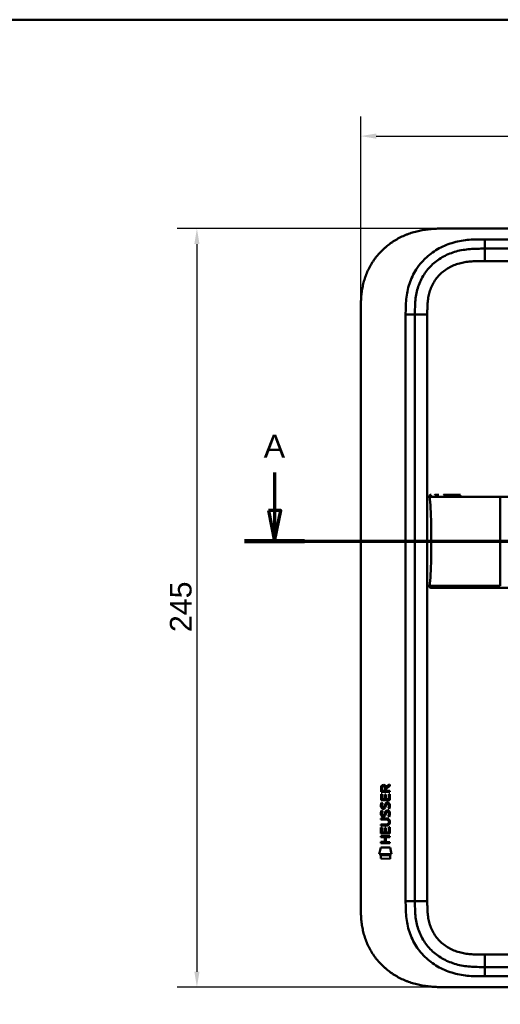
# Model space of a CAD drawing. Header units: millimetres. Extents: x 20 to 833, y 20 to 574.
# Tile 17 of 20: x 435 to 591, y 256 to 574. Entities that reach past the tile are written whole.
import ezdxf

# ---------------------------------------------------------------- set-up
doc = ezdxf.new("R2010")
doc.units = ezdxf.units.MM
doc.header["$LTSCALE"] = 2
for name, color, linetype, lineweight in [('Bemaßungen(DIN)', 7, 'Continuous', 25), ('Schnittansichtslinien(DIN)', 7, 'Continuous', 70), ('Sichtbare Kanten(DIN)', 7, 'Continuous', 50), ('Sichtbare tangentiale Kanten(DIN)', 7, 'Continuous', 50), ('Skizziergeometrie(DIN)', 7, 'Continuous', 50)]:
    doc.layers.add(name, color=color, linetype=linetype, lineweight=lineweight)
doc.styles.add('Aktuell-DINGroßer Text', font='arial.ttf')
doc.styles.add('STANDARD-DIN~0', font='arial.ttf')
doc.dimstyles.new('CAD-LAN', dxfattribs={"dimscale": 2, "dimtxt": 3.5, "dimasz": 2.5, "dimexe": 3.175, "dimexo": 0, "dimgap": 0.8, "dimtad": 1, "dimrnd": 1e-08, "dimtxsty": 'STANDARD-DIN~0', "dimcen": 0.09, "dimdle": 10, "dimclrd": 250, "dimclre": 250, "dimclrt": 250, "dimadec": 0, "dimazin": 2, "dimtfac": 1, "dimtmove": 0, "dimatfit": 3, "dimfxl": 1, "dimtolj": 1, "dimtzin": 0, "dimlwd": 25, "dimlwe": 25, "dimarcsym": 0})

# ---------------------------------------------------------------- blocks, each defined once
blk = doc.blocks.new('Ränder Standardrahmen')
at = {"layer": 'Skizziergeometrie(DIN)', "flags": 128}
blk.add_lwpolyline([(10, 10), (10, 287), (410, 287), (410, 10), (10, 10)], dxfattribs=at)
blk = doc.blocks.new('*D20')
at = {"layer": 'Bemaßungen(DIN)', "color": 250, "linetype": 'Continuous', "lineweight": 25, "true_color": 0x3f3f3f, "transparency": 16777216}
for p, q in [((572.67, 506.56), (486.32, 506.56)), ((492.67, 501.56), (492.67, 266.56)), ((572.67, 261.56), (486.32, 261.56))]:
    blk.add_line(p, q, dxfattribs=at)
at = {"layer": 'Bemaßungen(DIN)', "color": 250, "linetype": 'Continuous', "true_color": 0x3f3f3f, "transparency": 16777216}
for points in [[(491.84, 501.56), (493.51, 501.56), (492.67, 506.56)], [(491.84, 266.56), (493.51, 266.56), (492.67, 261.56)]]:
    blk.add_solid(points, dxfattribs=at)
at = {"layer": 'Defpoints', "color": 0, "linetype": 'Continuous', "transparency": 16777216}
for p in [(572.67, 506.56), (492.67, 261.56), (572.67, 261.56)]:
    blk.add_point(p, dxfattribs=at)
at = {"layer": 'Bemaßungen(DIN)', "color": 250, "linetype": 'Continuous', "lineweight": 25, "true_color": 0x3f3f3f, "transparency": 16777216, "insert": (483.93, 376.24), "char_height": 7, "attachment_point": 1, "rotation": 90, "style": 'STANDARD-DIN~0'}
blk.add_mtext('\\A1;245', dxfattribs=at)
blk = doc.blocks.new('*D21')
at = {"layer": 'Bemaßungen(DIN)', "color": 250, "linetype": 'Continuous', "lineweight": 25, "true_color": 0x3f3f3f, "transparency": 16777216}
for p, q in [((545.63, 479.78), (545.63, 542.75)), ((759.63, 479.78), (759.63, 542.75)), ((550.63, 536.4), (754.63, 536.4))]:
    blk.add_line(p, q, dxfattribs=at)
at = {"layer": 'Bemaßungen(DIN)', "color": 250, "linetype": 'Continuous', "true_color": 0x3f3f3f, "transparency": 16777216}
for points in [[(550.63, 537.24), (550.63, 535.57), (545.63, 536.4)], [(754.63, 537.24), (754.63, 535.57), (759.63, 536.4)]]:
    blk.add_solid(points, dxfattribs=at)
at = {"layer": 'Defpoints', "color": 0, "linetype": 'Continuous', "transparency": 16777216}
for p in [(759.63, 536.4), (545.63, 479.78), (759.63, 479.78)]:
    blk.add_point(p, dxfattribs=at)
at = {"layer": 'Bemaßungen(DIN)', "color": 250, "linetype": 'Continuous', "lineweight": 25, "true_color": 0x3f3f3f, "transparency": 16777216, "insert": (644.86, 545.03), "char_height": 7, "attachment_point": 1, "style": 'STANDARD-DIN~0'}
blk.add_mtext('\\A1;214', dxfattribs=at)
blk = doc.blocks.new('2DTransSchnitt0')
at = {"layer": 'Schnittansichtslinien(DIN)', "linetype": 'Continuous'}
for p, q in [((258.88, 213.88), (258.88, 207.77)), ((396.34, 213.88), (396.34, 207.77)), ((257.88, 207.77), (258.88, 202.77)), ((259.88, 207.77), (257.88, 207.77)), ((258.88, 207.77), (258.88, 202.77)), ((258.88, 202.77), (259.88, 207.77)), ((395.34, 207.77), (396.34, 202.77)), ((397.34, 207.77), (395.34, 207.77)), ((396.34, 207.77), (396.34, 202.77)), ((396.34, 202.77), (397.34, 207.77)), ((254.04, 202.77), (401.18, 202.77))]:
    blk.add_line(p, q, dxfattribs=at)
at = {"layer": 'Schnittansichtslinien(DIN)', "linetype": 'Continuous', "lineweight": 140}
for p, q in [((254.04, 202.77), (263.71, 202.77)), ((391.5, 202.77), (401.18, 202.77))]:
    blk.add_line(p, q, dxfattribs=at)
at = {"layer": 'Schnittansichtslinien(DIN)', "linetype": 'Continuous', "flags": 128}
for points in [[(257.88, 207.77), (258.88, 202.77), (259.88, 207.77), (257.88, 207.77)], [(395.34, 207.77), (396.34, 202.77), (397.34, 207.77), (395.34, 207.77)]]:
    blk.add_lwpolyline(points, dxfattribs=at)
at = {"layer": 'Schnittansichtslinien(DIN)'}
for points in [[(257.88, 207.77), (258.88, 202.77), (259.88, 207.77), (257.88, 207.77)], [(395.34, 207.77), (396.34, 202.77), (397.34, 207.77), (395.34, 207.77)]]:
    blk.add_solid(points, dxfattribs=at)
at = {"layer": 'Schnittansichtslinien(DIN)', "char_height": 3.73, "attachment_point": 7, "style": 'Aktuell-DINGroßer Text'}
for insert in [(257.12, 216.27), (394.59, 216.27)]:
    blk.add_mtext('A', dxfattribs=dict(at, insert=insert))

msp = doc.modelspace()

# ---------------------------------------------------------------- linework, layer by layer
at = {"layer": 'Sichtbare Kanten(DIN)'}
for p, q in [((731.596, 506.56), (572.673, 506.56)), ((730.596, 500.06), (585.673, 500.06)), ((545.635, 288.344), (545.635, 479.776)), ((563.135, 478.776), (563.135, 289.344)), ((552.169, 324.634), (552.171, 325.947)), ((555.027, 324.631), (552.169, 324.634)), ((552.519, 325.903), (552.519, 325.015)), ((552.519, 325.015), (553.536, 325.014)), ((553.536, 325.014), (553.537, 325.902)), ((553.834, 326.263), (555.029, 327.053)), ((553.887, 325.864), (553.886, 325.014)), ((553.886, 325.014), (555.028, 325.013)), ((555.029, 326.619), (553.887, 325.864)), ((555.028, 325.013), (555.027, 324.631)), ((555.029, 327.053), (555.029, 326.619)), ((552.167, 321.903), (552.168, 323.908)), ((555.025, 321.901), (552.167, 321.903)), ((552.168, 323.908), (552.517, 323.907)), ((552.517, 323.907), (552.515, 322.28)), ((552.515, 322.28), (553.41, 322.279)), ((553.41, 322.279), (553.411, 323.726)), ((553.411, 323.726), (553.759, 323.726)), ((553.759, 323.726), (553.758, 322.279)), ((553.758, 322.279), (554.677, 322.278)), ((554.677, 322.278), (554.678, 323.925)), ((554.678, 323.925), (555.027, 323.925)), ((555.027, 323.925), (555.025, 321.901)), ((552.336, 318.583), (552.675, 318.483)), ((552.338, 321.13), (552.677, 321.029)), ((552.535, 319.798), (552.542, 319.781)), ((553.219, 319.7), (553.229, 319.717)), ((554.265, 318.28), (554.253, 318.28)), ((554.267, 320.827), (554.255, 320.827)), ((552.162, 316.053), (553.808, 316.052)), ((552.162, 315.676), (552.162, 316.053)), ((553.831, 315.675), (552.162, 315.676)), ((552.533, 317.251), (552.54, 317.234)), ((553.217, 317.154), (553.227, 317.171)), ((554.711, 314.889), (554.711, 314.899)), ((552.158, 311.166), (552.16, 313.17)), ((552.16, 313.741), (552.16, 314.118)), ((552.16, 314.118), (553.83, 314.117)), ((553.806, 313.74), (552.16, 313.741)), ((552.16, 313.17), (552.508, 313.17)), ((552.508, 313.17), (552.507, 311.543)), ((553.401, 311.542), (553.402, 312.989)), ((553.402, 312.989), (553.751, 312.988)), ((553.751, 312.988), (553.75, 311.542)), ((554.668, 311.541), (554.67, 313.188)), ((554.67, 313.188), (555.018, 313.188)), ((555.018, 313.188), (555.016, 311.163)), ((552.156, 310.372), (555.015, 310.37)), ((552.156, 309.995), (552.156, 310.372)), ((553.399, 309.994), (552.156, 309.995)), ((555.016, 311.163), (552.158, 311.166)), ((552.507, 311.543), (553.401, 311.542)), ((553.398, 308.437), (553.399, 309.994)), ((553.75, 311.542), (554.668, 311.541)), ((553.755, 309.994), (553.754, 308.436)), ((555.014, 309.993), (553.755, 309.994)), ((555.015, 310.37), (555.014, 309.993)), ((551.623, 304.483), (552.082, 306.616)), ((552.082, 306.616), (555.088, 306.614)), ((552.154, 308.061), (552.154, 308.438)), ((552.154, 308.438), (553.398, 308.437)), ((555.013, 308.058), (552.154, 308.061)), ((553.754, 308.436), (555.013, 308.435)), ((555.013, 308.435), (555.013, 308.058)), ((555.088, 306.614), (555.538, 304.48)), ((555.538, 304.48), (551.623, 304.483)), ((552.082, 303.056), (552.083, 304.198)), ((555.079, 303.053), (552.082, 303.056)), ((552.083, 304.198), (555.079, 304.195)), ((555.079, 304.195), (555.079, 303.053)), ((585.673, 268.06), (730.596, 268.06)), ((572.673, 261.56), (731.596, 261.56))]:
    msp.add_line(p, q, dxfattribs=at)
for centre, major_axis, ratio, start_param, end_param in [((553.698, 325.13), (-0.976, 1.274), 0.5180415, 5.9043613, 6.8771057), ((552.305, 325.05), (1.242, 1.64), 0.5994938, 5.878165, 6.7089725), ((553.801, 322.909), (1.103, 3.296), 0.2312948, 2.8124619, 2.8734213), ((553.28, 320.592), (0.574, 1.004), 0.5438409, 2.7534304, 3.2137241), ((553.16, 319.725), (0.098, 0.139), 0.3641716, 4.4844927, 4.7925708), ((553.606, 316.595), (0.838, 1.64), 0.4594521, 5.9760112, 6.497704), ((553.607, 319.14), (0.839, 1.642), 0.4591024, 5.9761877, 6.4975755), ((553.884, 320.609), (1.192, 3.54), 0.2215161, 2.8263053, 2.8854462), ((553.286, 318.054), (0.583, 1.012), 0.541605, 2.7569093, 3.2147406), ((553.158, 317.178), (0.098, 0.139), 0.3641716, 4.4844927, 4.7925708), ((549.99, 318.422), (4.808, -4.323), 0.3742014, 5.888113, 6.6064523), ((549.986, 311.378), (4.814, 4.313), 0.3742661, 5.9599282, 6.6783921), ((531.278, 334.726), (23.266, -20.361), 0.1371339, 6.127502, 6.402435)]:
    msp.add_ellipse(centre, major_axis=major_axis, ratio=ratio, start_param=start_param, end_param=end_param, dxfattribs=at)
for points, knots in [([(572.673, 506.56), (572.088, 506.558), (570.909, 506.544), (569.42, 506.481), (567.922, 506.366), (566.719, 506.228), (565.215, 505.986), (564.014, 505.734), (562.525, 505.339), (561.345, 504.958), (559.894, 504.397), (558.757, 503.881), (557.372, 503.152), (556.297, 502.504), (555.005, 501.614), (554.015, 500.842), (552.841, 499.806), (551.956, 498.923), (550.924, 497.758), (550.16, 496.781), (549.288, 495.512), (548.659, 494.46), (547.961, 493.11), (547.473, 492.004), (546.953, 490.6), (546.607, 489.461), (546.258, 488.027), (546.044, 486.875), (545.849, 485.436), (545.745, 484.287), (545.668, 482.861), (545.635, 481.447), (545.634, 480.33), (545.635, 479.776)], [0.00000689, 0.00000689, 0.00000689, 0.00000689, 0.0407043, 0.08140172, 0.10175042, 0.14244784, 0.16279654, 0.20349396, 0.22384266, 0.26454008, 0.28488878, 0.3255862, 0.3459349, 0.38663232, 0.40698102, 0.44767844, 0.46802714, 0.50872456, 0.52907326, 0.56977068, 0.59011938, 0.6308168, 0.6511655, 0.69186291, 0.71221162, 0.75290903, 0.77325774, 0.81395515, 0.83430386, 0.87500127, 0.89534998, 0.93604739, 0.97674481, 0.97674481, 0.97674481, 0.97674481]), ([(585.673, 500.06), (584.867, 500.06), (583.271, 500.059), (580.934, 499.952), (578.669, 499.675), (575.751, 499.038), (572.317, 497.675), (568.733, 495.133), (565.903, 491.79), (564.344, 488.512), (563.596, 485.683), (563.267, 483.466), (563.136, 481.159), (563.135, 479.576), (563.135, 478.776)], [59.6158828, 59.6158828, 59.6158828, 59.6158828, 59.8593849, 60.1028861, 60.3463874, 60.5898887, 61.0768912, 61.5638938, 62.0508963, 62.5378989, 62.7814001, 63.0249014, 63.2684027, 63.5119054, 63.5119054, 63.5119054, 63.5119054]), ([(567.862, 419.937), (567.846, 420.04), (567.828, 420.145), (567.842, 420.274), (567.847, 420.3), (567.862, 420.346), (567.87, 420.366), (567.891, 420.402), (567.904, 420.419), (567.933, 420.45), (567.949, 420.463), (568.001, 420.498), (568.042, 420.514), (568.123, 420.535), (568.164, 420.54), (568.224, 420.545), (568.243, 420.546), (568.276, 420.547), (568.291, 420.547), (568.309, 420.548), (568.314, 420.548), (568.324, 420.548), (568.328, 420.548), (568.335, 420.548), (568.338, 420.548), (568.351, 420.548), (568.354, 420.548), (568.363, 420.548), (568.366, 420.548), (568.371, 420.548), (568.373, 420.548), (568.377, 420.548), (568.377, 420.548), (568.378, 420.548), (568.378, 420.548), (568.379, 420.548), (568.379, 420.548), (568.379, 420.548), (568.38, 420.548), (568.38, 420.548)], [0, 0, 0, 0, 0.0311277, 0.0311277, 0.03911556, 0.03911556, 0.04551701, 0.04551701, 0.05176502, 0.05176502, 0.05801202, 0.05801202, 0.07063282, 0.07063282, 0.08310355, 0.08310355, 0.08876398, 0.08876398, 0.09302208, 0.09302208, 0.0945824, 0.0945824, 0.09615429, 0.09615429, 0.09772199, 0.09772199, 0.10409523, 0.10409523, 0.11652864, 0.11652864, 0.13514677, 0.13514677, 0.13863752, 0.13863752, 0.14018957, 0.14018957, 0.14028666, 0.14028666, 0.14033604, 0.14033604, 0.14033604, 0.14033604]), ([(568.401, 405.548), (568.401, 409.385), (568.357, 413.199), (568.206, 416.148), (568.129, 417.649), (568.023, 418.931), (567.866, 419.937)], [0, 0, 0, 0, 0.30889062, 0.30889062, 0.30889062, 0.46621578, 0.46621578, 0.46621578, 0.46621578]), ([(568.27, 420.547), (568.296, 420.548), (568.323, 420.549), (568.369, 420.549), (568.39, 420.549), (568.416, 420.549), (568.422, 420.549), (568.429, 420.549), (568.429, 420.549), (568.429, 420.549), (568.429, 420.549), (568.43, 420.549)], [0.159826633, 0.159826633, 0.159826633, 0.159826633, 0.167747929, 0.167747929, 0.174016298, 0.174016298, 0.175896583, 0.175896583, 0.175984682, 0.175984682, 0.176039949, 0.176039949, 0.176039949, 0.176039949]), ([(568.364, 420.548), (568.368, 420.548), (568.372, 420.548), (568.389, 420.548), (568.403, 420.548), (568.417, 420.548), (568.417, 420.548), (568.418, 420.548), (568.418, 420.548), (568.418, 420.548), (568.418, 420.548), (568.418, 420.548)], [0.1063680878, 0.1063680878, 0.1063680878, 0.1063680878, 0.1076624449, 0.1076624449, 0.1118780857, 0.1118780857, 0.1119328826, 0.1119328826, 0.1119534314, 0.1119534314, 0.1119649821, 0.1119649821, 0.1119649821, 0.1119649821]), ([(568.372, 420.548), (568.377, 420.548), (568.384, 420.548), (568.393, 420.548), (568.396, 420.548), (568.401, 420.548), (568.404, 420.548), (568.408, 420.548), (568.409, 420.548), (568.41, 420.548), (568.411, 420.548), (568.411, 420.548), (568.411, 420.548), (568.411, 420.548), (568.411, 420.548), (568.412, 420.548)], [0.0954974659, 0.0954974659, 0.0954974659, 0.0954974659, 0.0980683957, 0.0980683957, 0.0989366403, 0.0989366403, 0.0997885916, 0.0997885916, 0.1001419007, 0.1001419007, 0.1002300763, 0.1002300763, 0.1002741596, 0.1002741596, 0.1002851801, 0.1002851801, 0.1002851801, 0.1002851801]), ([(569.552, 420.548), (569.552, 420.548), (569.552, 420.548), (569.552, 420.548), (569.552, 420.548), (569.552, 420.548), (569.552, 420.548), (569.553, 420.548), (569.553, 420.548), (569.555, 420.548), (569.556, 420.548), (569.558, 420.548), (569.56, 420.548), (569.58, 420.548), (569.598, 420.548), (569.641, 420.548), (569.667, 420.548), (569.761, 420.548), (569.833, 420.548), (570.01, 420.548), (570.117, 420.548), (570.268, 420.548), (570.306, 420.548), (570.443, 420.548), (570.546, 420.548), (570.692, 420.548), (570.733, 420.548), (570.79, 420.548), (570.806, 420.548), (570.822, 420.548), (570.822, 420.548), (570.822, 420.548), (570.822, 420.548), (570.823, 420.548)], [0, 0, 0, 0, 0.00002838, 0.00002838, 0.00008514, 0.00008514, 0.00019867, 0.00019867, 0.00065277, 0.00065277, 0.00156097, 0.00156097, 0.00328513, 0.00328513, 0.02167639, 0.02167639, 0.04619826, 0.04619826, 0.11159781, 0.11159781, 0.1988087, 0.1988087, 0.22787204, 0.22787204, 0.30054295, 0.30054295, 0.32778981, 0.32778981, 0.33800712, 0.33800712, 0.33824659, 0.33824659, 0.33826078, 0.33826078, 0.33826078, 0.33826078]), ([(572.366, 420.548), (572.366, 420.548), (572.366, 420.548), (572.366, 420.548), (572.366, 420.548), (572.367, 420.548), (572.367, 420.548), (572.368, 420.548), (572.369, 420.548), (572.385, 420.548), (572.401, 420.548), (572.438, 420.548), (572.46, 420.548), (572.538, 420.548), (572.596, 420.548), (572.81, 420.548), (572.97, 420.548), (573.19, 420.548), (573.245, 420.548), (574.433, 420.548), (575.785, 420.548), (577.427, 420.548), (577.607, 420.548), (577.823, 420.548), (577.857, 420.548), (577.895, 420.548), (577.898, 420.548), (577.901, 420.548), (577.902, 420.548), (577.902, 420.548), (577.902, 420.548), (577.902, 420.548), (577.903, 420.548), (577.903, 420.548), (577.903, 420.548), (577.903, 420.548)], [0, 0, 0, 0, 0.00004827, 0.00004827, 0.00009654, 0.00009654, 0.00019308, 0.00019308, 0.00057923, 0.00057923, 0.00839888, 0.00839888, 0.01882508, 0.01882508, 0.04662925, 0.04662925, 0.12079183, 0.12079183, 0.14550646, 0.14550646, 0.64641151, 0.64641151, 0.70741703, 0.70741703, 0.71885358, 0.71885358, 0.71992575, 0.71992575, 0.72002228, 0.72002228, 0.72007055, 0.72007055, 0.72009469, 0.72009469, 0.72010676, 0.72010676, 0.72010676, 0.72010676]), ([(568.401, 405.548), (568.401, 401.711), (568.357, 397.897), (568.206, 394.948), (568.129, 393.446), (568.023, 392.165), (567.866, 391.158)], [0, 0, 0, 0, 0.30888536, 0.30888536, 0.30888536, 0.4662495, 0.4662495, 0.4662495, 0.4662495]), ([(568.379, 390.547), (568.379, 390.547), (568.379, 390.547), (568.379, 390.547), (568.378, 390.547), (568.378, 390.547), (568.378, 390.547), (568.377, 390.547), (568.377, 390.547), (568.374, 390.547), (568.372, 390.547), (568.367, 390.547), (568.365, 390.547), (568.359, 390.547), (568.357, 390.547), (568.344, 390.547), (568.341, 390.547), (568.334, 390.547), (568.331, 390.547), (568.325, 390.547), (568.322, 390.547), (568.312, 390.548), (568.304, 390.548), (568.282, 390.548), (568.266, 390.548), (568.189, 390.552), (568.127, 390.558), (568.038, 390.584), (568.009, 390.595), (567.956, 390.626), (567.931, 390.646), (567.89, 390.693), (567.874, 390.72), (567.851, 390.778), (567.844, 390.808), (567.836, 390.869), (567.835, 390.9), (567.838, 391.007), (567.85, 391.082), (567.862, 391.158)], [0, 0, 0, 0, 0.00028677, 0.00028677, 0.00085963, 0.00085963, 0.00200522, 0.00200522, 0.00429634, 0.00429634, 0.02262582, 0.02262582, 0.03179275, 0.03179275, 0.04109082, 0.04109082, 0.04341208, 0.04341208, 0.04456569, 0.04456569, 0.0457191, 0.0457191, 0.04803012, 0.04803012, 0.05262125, 0.05262125, 0.07113734, 0.07113734, 0.08037876, 0.08037876, 0.08967939, 0.08967939, 0.09896721, 0.09896721, 0.10819296, 0.10819296, 0.11738064, 0.11738064, 0.14030942, 0.14030942, 0.14030942, 0.14030942]), ([(568.418, 390.547), (568.418, 390.547), (568.418, 390.547), (568.415, 390.547), (568.413, 390.547), (568.407, 390.547), (568.403, 390.547), (568.393, 390.547), (568.387, 390.547), (568.375, 390.547), (568.37, 390.547), (568.364, 390.547)], [0, 0, 0, 0, 0.0000178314, 0.0000178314, 0.0007794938, 0.0007794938, 0.0018252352, 0.0018252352, 0.0037615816, 0.0037615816, 0.0056120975, 0.0056120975, 0.0056120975, 0.0056120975]), ([(568.43, 390.547), (568.43, 390.547), (568.43, 390.547), (568.43, 390.547), (568.429, 390.548), (568.43, 390.548), (568.43, 390.547), (568.43, 390.545), (568.429, 390.547), (568.428, 390.548), (568.427, 390.549), (568.427, 390.547), (568.427, 390.547), (568.426, 390.547), (568.425, 390.548), (568.424, 390.548), (568.424, 390.548), (568.423, 390.547), (568.423, 390.547), (568.423, 390.547), (568.422, 390.547), (568.422, 390.547), (568.421, 390.547), (568.42, 390.547), (568.419, 390.547), (568.418, 390.547), (568.417, 390.547), (568.416, 390.547), (568.414, 390.547), (568.413, 390.547), (568.412, 390.547), (568.411, 390.547), (568.41, 390.547), (568.409, 390.547), (568.407, 390.547), (568.406, 390.547), (568.405, 390.547), (568.404, 390.547), (568.403, 390.547), (568.401, 390.547), (568.4, 390.547), (568.399, 390.547), (568.398, 390.547), (568.397, 390.547), (568.395, 390.547), (568.394, 390.547), (568.393, 390.547), (568.392, 390.547), (568.39, 390.547), (568.389, 390.547), (568.388, 390.547), (568.386, 390.547), (568.385, 390.547), (568.384, 390.547), (568.382, 390.547), (568.367, 390.547), (568.367, 390.547), (569.217, 390.547), (569.81, 390.547), (570.857, 390.547), (572.367, 390.547), (573.384, 390.547), (574.598, 390.547), (575.961, 390.547)], [0, 0, 0, 0, 0.0025183, 0.0025183, 0.0025183, 0.0949441, 0.0949441, 0.0949441, 0.1873699, 0.1873699, 0.1873699, 0.2797957, 0.2797957, 0.2797957, 0.3722215, 0.3722215, 0.3722215, 0.4184344, 0.4184344, 0.4184344, 0.4646473, 0.4646473, 0.4646473, 0.5570732, 0.5570732, 0.5570732, 0.649499, 0.649499, 0.649499, 0.7419248, 0.7419248, 0.7419248, 0.8343506, 0.8343506, 0.8343506, 0.9267764, 0.9267764, 0.9267764, 1.0192022, 1.0192022, 1.0192022, 1.111628, 1.111628, 1.111628, 1.2040539, 1.2040539, 1.2040539, 1.2964797, 1.2964797, 1.2964797, 1.3889055, 1.3889055, 1.3889055, 1.4813313, 1.4813313, 1.4813313, 2.5715522, 2.5715522, 2.5715522, 3.3314242, 3.3314242, 3.3314242, 3.8432408, 3.8432408, 3.8432408, 3.8432408]), ([(568.411, 390.547), (568.411, 390.547), (568.411, 390.547), (568.411, 390.547), (568.411, 390.547), (568.41, 390.547), (568.41, 390.547), (568.409, 390.547), (568.409, 390.547), (568.404, 390.547), (568.4, 390.547), (568.388, 390.547), (568.382, 390.547), (568.374, 390.547), (568.373, 390.547), (568.372, 390.547)], [0, 0, 0, 0, 0.0000222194, 0.0000222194, 0.0000666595, 0.0000666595, 0.0001555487, 0.0001555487, 0.000333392, 0.000333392, 0.0016342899, 0.0016342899, 0.0041648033, 0.0041648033, 0.0047801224, 0.0047801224, 0.0047801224, 0.0047801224]), ([(568.404, 390.547), (568.404, 390.547), (568.404, 390.547), (568.404, 390.547), (568.404, 390.547), (568.403, 390.547), (568.403, 390.547), (568.401, 390.547), (568.4, 390.547), (568.398, 390.547), (568.396, 390.547), (568.393, 390.547), (568.392, 390.547), (568.388, 390.547), (568.385, 390.547), (568.382, 390.547), (568.381, 390.547), (568.379, 390.547)], [0, 0, 0, 0, 0.0000111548, 0.0000111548, 0.0000825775, 0.0000825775, 0.0002255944, 0.0002255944, 0.0005124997, 0.0005124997, 0.0010879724, 0.0010879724, 0.0016605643, 0.0016605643, 0.0027915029, 0.0027915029, 0.0035733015, 0.0035733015, 0.0035733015, 0.0035733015]), ([(577.903, 390.547), (577.903, 390.547), (577.903, 390.547), (577.898, 390.547), (577.894, 390.547), (577.882, 390.547), (577.873, 390.547), (577.844, 390.547), (577.822, 390.547), (577.745, 390.547), (577.689, 390.547), (577.334, 390.547), (577.039, 390.547), (576.558, 390.547), (576.368, 390.547), (576.118, 390.547), (576.056, 390.547), (575.984, 390.547), (575.975, 390.547), (575.961, 390.547), (575.957, 390.547), (575.953, 390.547), (575.953, 390.547), (575.953, 390.547)], [0, 0, 0, 0, 0.00002188, 0.00002188, 0.00142248, 0.00142248, 0.00422366, 0.00422366, 0.01131417, 0.01131417, 0.03022248, 0.03022248, 0.13111596, 0.13111596, 0.19836004, 0.19836004, 0.22077012, 0.22077012, 0.22427161, 0.22427161, 0.2256722, 0.2256722, 0.22569408, 0.22569408, 0.22569408, 0.22569408]), ([(577.906, 390.547), (578.336, 390.547), (578.776, 390.547), (579.226, 390.547), (581.757, 390.547), (584.498, 390.547), (587.239, 390.547), (589.488, 390.547), (591.759, 390.547), (594.029, 390.547), (604.133, 390.547), (614.282, 390.547), (624.405, 390.547), (641.314, 390.547), (658.239, 390.547), (675.152, 390.547), (683.608, 390.547), (692.068, 390.547), (700.526, 390.547), (704.755, 390.547), (708.982, 390.547), (713.211, 390.547), (715.876, 390.547), (718.552, 390.547), (721.198, 390.547), (722.753, 390.547), (724.287, 390.547), (725.833, 390.547), (726.196, 390.547), (726.553, 390.547), (726.925, 390.547)], [4.0756594, 4.0756594, 4.0756594, 4.0756594, 4.2235005, 4.2235005, 4.2235005, 5.0551855, 5.0551855, 5.0551855, 5.7376751, 5.7376751, 5.7376751, 8.7756456, 8.7756456, 8.7756456, 13.8502555, 13.8502555, 13.8502555, 16.3875605, 16.3875605, 16.3875605, 17.6562129, 17.6562129, 17.6562129, 18.4553381, 18.4553381, 18.4553381, 18.9248654, 18.9248654, 18.9248654, 19.0347624, 19.0347624, 19.0347624, 19.0347624]), ([(554.711, 314.899), (554.711, 314.946), (554.709, 314.993), (554.693, 315.128), (554.67, 315.216), (554.596, 315.366), (554.549, 315.428), (554.429, 315.534), (554.359, 315.574), (554.141, 315.657), (553.982, 315.674), (553.831, 315.675)], [0, 0, 0, 0, 0.01400423, 0.01400423, 0.0408947, 0.0408947, 0.06439039, 0.06439039, 0.08887549, 0.08887549, 0.13413559, 0.13413559, 0.13413559, 0.13413559]), ([(545.635, 288.344), (545.634, 287.79), (545.635, 286.674), (545.668, 285.259), (545.745, 283.833), (545.849, 282.685), (546.044, 281.245), (546.258, 280.093), (546.607, 278.659), (546.953, 277.521), (547.473, 276.116), (547.961, 275.01), (548.659, 273.66), (549.288, 272.609), (550.16, 271.339), (550.924, 270.362), (551.956, 269.198), (552.841, 268.315), (554.015, 267.278), (555.005, 266.506), (556.297, 265.616), (557.372, 264.968), (558.757, 264.239), (559.894, 263.723), (561.345, 263.163), (562.525, 262.781), (564.014, 262.387), (565.215, 262.134), (566.719, 261.893), (567.922, 261.754), (569.42, 261.639), (570.909, 261.576), (572.088, 261.562), (572.673, 261.56)], [0.02325842, 0.02325842, 0.02325842, 0.02325842, 0.06395557, 0.10465272, 0.12500129, 0.16569844, 0.18604701, 0.22674416, 0.24709273, 0.28778988, 0.30813845, 0.3488356, 0.36918417, 0.40988132, 0.43022989, 0.47092704, 0.49127561, 0.53197276, 0.55232133, 0.59301848, 0.61336705, 0.6540642, 0.67441277, 0.71510992, 0.73545849, 0.77615564, 0.79650421, 0.83720136, 0.85754993, 0.89824708, 0.91859565, 0.9592928, 0.99998994, 0.99998994, 0.99998994, 0.99998994]), ([(563.135, 289.344), (563.135, 288.544), (563.136, 286.96), (563.267, 284.654), (563.596, 282.437), (564.344, 279.609), (565.903, 276.33), (568.733, 272.987), (572.317, 270.445), (575.751, 269.082), (578.669, 268.445), (580.934, 268.168), (583.271, 268.061), (584.867, 268.06), (585.673, 268.06)], [0, 0, 0, 0, 0.2435013, 0.4870027, 0.730504, 0.9740054, 1.4610081, 1.9480107, 2.4350134, 2.9220161, 3.1655175, 3.4090188, 3.6525201, 3.8960223, 3.8960223, 3.8960223, 3.8960223])]:
    msp.add_open_spline(points, degree=3, knots=knots, dxfattribs=at)
for points, weights, knots in [([(567.866, 419.937), (567.866, 419.937), (567.866, 419.937), (567.866, 419.937), (567.863, 419.937), (567.862, 419.937), (567.862, 419.937)], [1, 1, 1, 1, 1.08010131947, 1.12345282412, 1.13005451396], [0, 0, 0, 0, 0.00567163, 0.00567163, 0.00567163, 0.11634156, 0.11634156, 0.11634156, 0.11634156]), ([(567.866, 391.158), (567.866, 391.158), (567.866, 391.158), (567.866, 391.158), (567.863, 391.158), (567.862, 391.158), (567.862, 391.158)], [1, 1, 1, 1, 1.08010035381, 1.12345159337, 1.13005371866], [0, 0, 0, 0, 0.00567203, 0.00567203, 0.00567203, 0.11634103, 0.11634103, 0.11634103, 0.11634103])]:
    msp.add_rational_spline(points, weights, degree=3, knots=knots, dxfattribs=at)
for points in [[(568.426, 390.547), (568.405, 390.547), (568.383, 390.547), (568.36, 390.547)], [(568.43, 390.547), (568.429, 390.547), (568.428, 390.547), (568.427, 390.547)], [(568.43, 390.547), (568.43, 390.547), (568.43, 390.547), (568.43, 390.547)], [(552.171, 325.947), (552.185, 326.389), (552.417, 326.851), (553.03, 326.85)], [(553.537, 325.902), (553.537, 326.175), (553.45, 326.501), (553.035, 326.501)], [(553.737, 320.982), (553.83, 321.092), (553.961, 321.165), (554.14, 321.189)], [(554.14, 321.189), (554.428, 321.227), (554.71, 321.127), (554.904, 320.81)], [(552.215, 319.651), (552.124, 319.892), (552.095, 320.125), (552.137, 320.453)], [(552.135, 317.907), (552.153, 318.046), (552.194, 318.253), (552.265, 318.426)], [(552.137, 320.453), (552.155, 320.593), (552.196, 320.799), (552.267, 320.973)], [(552.774, 319.19), (552.551, 319.223), (552.321, 319.369), (552.215, 319.651)], [(552.265, 318.426), (552.285, 318.476), (552.336, 318.583), (552.336, 318.583)], [(552.267, 320.973), (552.287, 321.022), (552.338, 321.13), (552.338, 321.13)], [(552.52, 318.018), (552.456, 317.766), (552.45, 317.541), (552.508, 317.325)], [(552.522, 320.565), (552.458, 320.312), (552.452, 320.088), (552.51, 319.872)], [(552.675, 318.483), (552.675, 318.483), (552.555, 318.156), (552.52, 318.018)], [(552.677, 321.029), (552.677, 321.029), (552.557, 320.703), (552.522, 320.565)], [(552.747, 319.568), (552.894, 319.508), (553.082, 319.544), (553.187, 319.658)], [(552.929, 319.178), (552.828, 319.179), (552.807, 319.186), (552.774, 319.19)], [(553.557, 319.542), (553.441, 319.332), (553.246, 319.174), (552.929, 319.178)], [(553.229, 319.717), (553.298, 319.827), (553.355, 319.99), (553.41, 320.235)], [(553.408, 317.689), (553.492, 318.057), (553.594, 318.268), (553.735, 318.435)], [(553.41, 320.235), (553.494, 320.603), (553.596, 320.815), (553.737, 320.982)], [(553.749, 320.085), (553.695, 319.845), (553.632, 319.68), (553.557, 319.542)], [(553.735, 318.435), (553.828, 318.546), (553.959, 318.618), (554.138, 318.642)], [(553.798, 320.284), (553.79, 320.254), (553.75, 320.087), (553.749, 320.085)], [(553.982, 318.162), (553.911, 318.073), (553.851, 317.935), (553.796, 317.737)], [(553.984, 320.709), (553.913, 320.62), (553.853, 320.482), (553.798, 320.284)], [(554.253, 318.28), (554.131, 318.28), (554.056, 318.247), (553.982, 318.162)], [(554.255, 320.827), (554.133, 320.827), (554.058, 320.794), (553.984, 320.709)], [(554.138, 318.642), (554.426, 318.68), (554.708, 318.58), (554.902, 318.264)], [(554.459, 319.244), (554.459, 319.244), (554.614, 319.498), (554.673, 319.782)], [(554.828, 319.157), (554.807, 319.162), (554.459, 319.244), (554.459, 319.244)], [(554.671, 317.236), (554.74, 317.569), (554.739, 317.845), (554.633, 318.042)], [(554.673, 319.782), (554.742, 320.116), (554.741, 320.392), (554.635, 320.589)], [(555.052, 319.875), (555.022, 319.544), (554.864, 319.215), (554.828, 319.157)], [(554.902, 318.264), (555.012, 318.083), (555.066, 317.864), (555.066, 317.594)], [(554.904, 320.81), (555.014, 320.63), (555.068, 320.411), (555.068, 320.141)], [(555.068, 320.141), (555.068, 320.056), (555.061, 319.97), (555.052, 319.875)], [(552.213, 317.105), (552.122, 317.345), (552.093, 317.579), (552.135, 317.907)], [(552.772, 316.644), (552.549, 316.677), (552.319, 316.822), (552.213, 317.105)], [(552.745, 317.021), (552.892, 316.961), (553.08, 316.997), (553.185, 317.112)], [(552.927, 316.631), (552.826, 316.632), (552.805, 316.639), (552.772, 316.644)], [(553.555, 316.996), (553.439, 316.786), (553.244, 316.627), (552.927, 316.631)], [(553.227, 317.171), (553.296, 317.28), (553.353, 317.444), (553.408, 317.689)], [(553.747, 317.538), (553.693, 317.299), (553.63, 317.134), (553.555, 316.996)], [(553.796, 317.737), (553.788, 317.707), (553.748, 317.541), (553.747, 317.538)], [(554.457, 316.697), (554.457, 316.697), (554.612, 316.951), (554.671, 317.236)], [(554.826, 316.61), (554.805, 316.615), (554.457, 316.697), (554.457, 316.697)], [(555.05, 317.329), (555.02, 316.998), (554.862, 316.668), (554.826, 316.61)], [(555.066, 317.594), (555.066, 317.509), (555.059, 317.424), (555.05, 317.329)]]:
    msp.add_open_spline(points, degree=3, dxfattribs=at)
at = {"layer": 'Sichtbare tangentiale Kanten(DIN)'}
for p, q in [((585.673, 503.06), (730.596, 503.06)), ((585.673, 500.06), (585.673, 503.06)), ((585.673, 496.06), (585.673, 500.06)), ((730.597, 496.06), (585.673, 496.06)), ((560.135, 289.344), (560.135, 478.776)), ((563.135, 478.776), (560.135, 478.776)), ((567.135, 478.776), (563.135, 478.776)), ((567.135, 478.776), (567.135, 289.345)), ((718.203, 405.548), (590.729, 405.548)), ((560.135, 289.344), (563.135, 289.344)), ((567.135, 289.345), (563.135, 289.345)), ((585.673, 272.06), (730.597, 272.06)), ((585.673, 272.06), (585.673, 268.06)), ((585.673, 268.06), (585.673, 265.06)), ((730.596, 265.06), (585.673, 265.06))]:
    msp.add_line(p, q, dxfattribs=at)
for points, knots in [([(565.447, 495.81), (565.885, 496.299), (567.546, 497.979), (570.879, 500.342), (574.858, 501.916), (578.175, 502.638), (580.697, 502.945), (583.22, 503.059), (584.867, 503.06), (585.673, 503.06)], [61.3761038, 61.3761038, 61.3761038, 61.3761038, 61.5638941, 62.0508967, 62.5378992, 62.7814005, 63.0249017, 63.268403, 63.5119057, 63.5119057, 63.5119057, 63.5119057]), ([(585.673, 496.06), (585.509, 496.06), (585.346, 496.06), (585.182, 496.06), (584.739, 496.06), (584.297, 496.058), (583.854, 496.051), (583.702, 496.049), (583.55, 496.046), (583.397, 496.043), (583.321, 496.041), (583.245, 496.039), (583.169, 496.037), (583.093, 496.035), (583.017, 496.033), (582.937, 496.03), (582.627, 496.02), (582.333, 496.007), (582.027, 495.99), (582.02, 495.989), (582.012, 495.989), (582.005, 495.988), (581.388, 495.952), (580.8, 495.901), (580.207, 495.825), (580.197, 495.824), (580.188, 495.822), (580.179, 495.821), (579.579, 495.744), (578.987, 495.643), (578.397, 495.512), (578.392, 495.51), (578.386, 495.509), (578.381, 495.508), (577.782, 495.374), (577.185, 495.208), (576.606, 495.01), (576.602, 495.008), (576.599, 495.007), (576.596, 495.006), (576.009, 494.805), (575.428, 494.566), (574.869, 494.294), (574.31, 494.021), (573.765, 493.711), (573.245, 493.366), (572.726, 493.022), (572.227, 492.641), (571.76, 492.229), (571.29, 491.815), (570.845, 491.363), (570.439, 490.887), (570.035, 490.412), (569.662, 489.904), (569.331, 489.376), (569.001, 488.851), (568.708, 488.297), (568.459, 487.733), (568.212, 487.173), (568.002, 486.59), (567.833, 486.002), (567.832, 485.998), (567.83, 485.994), (567.829, 485.989), (567.663, 485.411), (567.534, 484.824), (567.436, 484.231), (567.435, 484.222), (567.433, 484.213), (567.432, 484.204), (567.335, 483.615), (567.269, 483.026), (567.224, 482.409), (567.223, 482.401), (567.223, 482.394), (567.222, 482.386), (567.2, 482.082), (567.184, 481.788), (567.172, 481.486), (567.159, 481.176), (567.151, 480.867), (567.145, 480.56), (567.134, 479.963), (567.135, 479.369), (567.135, 478.776)], [0, 0, 0, 0, 0.0490861, 0.0490861, 0.0490861, 0.1818558, 0.1818558, 0.1818558, 0.2275663, 0.2275663, 0.2275663, 0.2504221, 0.2504221, 0.2504221, 0.2732779, 0.2732779, 0.2732779, 0.3625385, 0.3625385, 0.3625385, 0.364701, 0.364701, 0.364701, 0.5447622, 0.5447622, 0.5447622, 0.5475767, 0.5475767, 0.5475767, 0.7297298, 0.7297298, 0.7297298, 0.7313799, 0.7313799, 0.7313799, 0.9165087, 0.9165087, 0.9165087, 0.9175934, 0.9175934, 0.9175934, 1.1050048, 1.1050048, 1.1050048, 1.2924795, 1.2924795, 1.2924795, 1.479975, 1.479975, 1.479975, 1.6686942, 1.6686942, 1.6686942, 1.8566744, 1.8566744, 1.8566744, 2.0435423, 2.0435423, 2.0435423, 2.2286346, 2.2286346, 2.2286346, 2.2299611, 2.2299611, 2.2299611, 2.4117644, 2.4117644, 2.4117644, 2.4144823, 2.4144823, 2.4144823, 2.594841, 2.594841, 2.594841, 2.5970368, 2.5970368, 2.5970368, 2.6862842, 2.6862842, 2.6862842, 2.7781364, 2.7781364, 2.7781364, 2.9561211, 2.9561211, 2.9561211, 2.9561211]), ([(560.135, 478.776), (560.135, 479.576), (560.136, 481.222), (560.276, 483.756), (560.65, 486.28), (561.517, 489.569), (563.071, 492.841), (564.748, 495.031), (565.447, 495.81)], [59.6158822, 59.6158822, 59.6158822, 59.6158822, 59.8593852, 60.1028865, 60.3463878, 60.589889, 61.0768916, 61.3761038, 61.3761038, 61.3761038, 61.3761038]), ([(590.729, 419.937), (592.057, 419.937), (593.385, 419.937), (594.713, 419.937), (595.265, 419.937), (595.817, 419.937), (596.37, 419.937), (597.144, 419.937), (597.918, 419.937), (598.693, 419.937), (599.105, 419.937), (599.517, 419.937), (599.929, 419.937), (600.845, 419.937), (601.762, 419.937), (602.678, 419.937), (609.317, 419.937), (615.957, 419.937), (622.597, 419.937)], [0, 0, 0, 0, 0.3984119, 0.3984119, 0.3984119, 0.558361, 0.558361, 0.558361, 0.7963648, 0.7963648, 0.7963648, 0.9137852, 0.9137852, 0.9137852, 1.1948602, 1.1948602, 1.1948602, 3.18679, 3.18679, 3.18679, 3.18679]), ([(590.729, 405.548), (589.659, 405.548), (588.589, 405.548), (587.447, 405.548), (586.305, 405.548), (585.302, 405.548), (584.439, 405.548), (582.712, 405.548), (581.307, 405.548), (579.984, 405.548), (574.693, 405.548), (571.07, 405.548), (569.456, 405.548), (569.053, 405.548), (568.77, 405.548), (568.595, 405.548), (568.508, 405.548), (568.446, 405.548), (568.418, 405.548), (568.39, 405.548), (568.396, 405.548), (568.401, 405.548)], [0, 0, 0, 0, 0.2406476, 0.2406476, 0.2406476, 0.4812952, 0.4812952, 0.4812952, 0.9625904, 0.9625904, 0.9625904, 2.8877711, 2.8877711, 2.8877711, 3.3690663, 3.3690663, 3.3690663, 3.6097139, 3.6097139, 3.6097139, 3.8503615, 3.8503615, 3.8503615, 3.8503615]), ([(585.673, 265.06), (584.867, 265.06), (583.22, 265.061), (580.697, 265.175), (578.175, 265.482), (574.858, 266.204), (570.879, 267.778), (566.688, 270.75), (563.355, 274.682), (561.517, 278.551), (560.65, 281.841), (560.276, 284.364), (560.136, 286.897), (560.135, 288.544), (560.135, 289.344)], [0, 0, 0, 0, 0.2435028, 0.4870041, 0.7305055, 0.9740068, 1.4610095, 1.9480122, 2.4350149, 2.9220176, 3.1655189, 3.4090202, 3.6525216, 3.8960229, 3.8960229, 3.8960229, 3.8960229]), ([(567.135, 289.345), (567.135, 289.109), (567.135, 288.874), (567.135, 288.638), (567.135, 288.495), (567.136, 288.351), (567.137, 288.207), (567.138, 288.135), (567.138, 288.064), (567.139, 287.992), (567.141, 287.848), (567.143, 287.704), (567.145, 287.56), (567.146, 287.484), (567.148, 287.408), (567.15, 287.332), (567.151, 287.256), (567.153, 287.18), (567.156, 287.103), (567.16, 286.951), (567.165, 286.799), (567.171, 286.641), (567.184, 286.333), (567.2, 286.038), (567.222, 285.734), (567.223, 285.726), (567.223, 285.719), (567.224, 285.711), (567.269, 285.095), (567.335, 284.505), (567.432, 283.916), (567.433, 283.907), (567.435, 283.899), (567.436, 283.89), (567.534, 283.296), (567.663, 282.709), (567.829, 282.131), (567.83, 282.127), (567.832, 282.122), (567.833, 282.118), (568.002, 281.53), (568.212, 280.947), (568.459, 280.388), (568.708, 279.823), (569.001, 279.269), (569.331, 278.744), (569.662, 278.217), (570.035, 277.708), (570.439, 277.234), (570.844, 276.758), (571.288, 276.307), (571.758, 275.893), (572.226, 275.481), (572.725, 275.099), (573.245, 274.754), (573.765, 274.41), (574.31, 274.099), (574.869, 273.827), (575.428, 273.554), (576.009, 273.315), (576.595, 273.114), (576.599, 273.113), (576.602, 273.112), (576.605, 273.111), (577.185, 272.912), (577.781, 272.746), (578.381, 272.612), (578.386, 272.611), (578.391, 272.61), (578.397, 272.609), (578.986, 272.477), (579.578, 272.376), (580.179, 272.299), (580.188, 272.298), (580.197, 272.297), (580.206, 272.295), (580.799, 272.22), (581.387, 272.168), (582.005, 272.132), (582.012, 272.131), (582.02, 272.131), (582.027, 272.13), (582.332, 272.113), (582.627, 272.1), (582.928, 272.09), (583.238, 272.08), (583.546, 272.073), (583.854, 272.069), (584.463, 272.06), (585.068, 272.06), (585.673, 272.06)], [0, 0, 0, 0, 0.0706021, 0.0706021, 0.0706021, 0.1137345, 0.1137345, 0.1137345, 0.1353008, 0.1353008, 0.1353008, 0.1784332, 0.1784332, 0.1784332, 0.2012935, 0.2012935, 0.2012935, 0.2241537, 0.2241537, 0.2241537, 0.2698741, 0.2698741, 0.2698741, 0.3591194, 0.3591194, 0.3591194, 0.3613149, 0.3613149, 0.3613149, 0.5416681, 0.5416681, 0.5416681, 0.544386, 0.544386, 0.544386, 0.7261845, 0.7261845, 0.7261845, 0.7275109, 0.7275109, 0.7275109, 0.9125996, 0.9125996, 0.9125996, 1.0994646, 1.0994646, 1.0994646, 1.2874424, 1.2874424, 1.2874424, 1.4758528, 1.4758528, 1.4758528, 1.6636517, 1.6636517, 1.6636517, 1.8511233, 1.8511233, 1.8511233, 2.0385317, 2.0385317, 2.0385317, 2.0396163, 2.0396163, 2.0396163, 2.2247423, 2.2247423, 2.2247423, 2.2263922, 2.2263922, 2.2263922, 2.408543, 2.408543, 2.408543, 2.4113526, 2.4113526, 2.4113526, 2.5914161, 2.5914161, 2.5914161, 2.5935787, 2.5935787, 2.5935787, 2.6828378, 2.6828378, 2.6828378, 2.7746209, 2.7746209, 2.7746209, 2.9561272, 2.9561272, 2.9561272, 2.9561272])]:
    msp.add_open_spline(points, degree=3, knots=knots, dxfattribs=at)
for points, weights, knots in [([(567.862, 419.937), (567.862, 419.937), (567.864, 419.937), (567.867, 419.937), (567.875, 419.937), (567.897, 419.937), (567.932, 419.937), (567.984, 419.937), (568.068, 419.937), (568.189, 419.937), (568.269, 419.937), (568.366, 419.938), (568.48, 419.938), (568.821, 419.938), (569.319, 419.939), (569.978, 419.939), (570.333, 419.939), (570.734, 419.94), (571.182, 419.94), (571.635, 419.94), (572.135, 419.94), (572.68, 419.94), (572.753, 419.94), (572.828, 419.94), (572.903, 419.94), (573.384, 419.94), (573.896, 419.94), (574.44, 419.94), (575.067, 419.94), (575.733, 419.94), (576.438, 419.939), (577.136, 419.939), (577.87, 419.939), (578.64, 419.939), (579.385, 419.938), (580.165, 419.938), (580.982, 419.938), (581.263, 419.938), (581.548, 419.938), (581.839, 419.938), (581.953, 419.938), (582.067, 419.938), (582.182, 419.938), (582.576, 419.938), (582.98, 419.937), (583.395, 419.937), (583.79, 419.937), (584.197, 419.937), (584.616, 419.937), (585.01, 419.937), (585.417, 419.937), (585.84, 419.937), (586.231, 419.937), (586.638, 419.937), (587.066, 419.937), (587.45, 419.937), (587.856, 419.937), (588.292, 419.937), (588.658, 419.937), (589.06, 419.937), (589.517, 419.937), (589.809, 419.937), (590.149, 419.937), (590.729, 419.937)], [1.13005451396, 1.13784212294, 1.09449061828, 1, 1.01564349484, 1.01564349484, 1, 1.00925616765, 1.00925616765, 1, 1.00150118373, 1.00150118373, 1, 1.00280379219, 1.00280379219, 1, 0.999526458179, 0.999526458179, 1, 0.99915374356, 0.99915374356, 1, 0.9999832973, 0.9999832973, 1, 0.99933166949, 0.99933166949, 1, 0.999344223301, 0.999344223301, 1, 0.999922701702, 0.999922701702, 1, 1.00094814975, 1.00094814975, 1, 1.00025925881, 1.00025925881, 1, 1.0000518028, 1.0000518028, 1, 1.00084824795, 1.00084824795, 1, 1.00131558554, 1.00131558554, 1, 1.00209490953, 1.00209490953, 1, 1.00365462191, 1.00365462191, 1, 1.00586740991, 1.00586740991, 1, 1.01725389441, 1.01725389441, 1, 1.18722739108, 1.18722739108, 1], [0.1163416, 0.1163416, 0.1163416, 0.1163416, 0.2468921, 0.2468921, 0.2468921, 0.4853656, 0.4853656, 0.4853656, 0.7799914, 0.7799914, 0.7799914, 0.9644924, 0.9644924, 0.9644924, 1.4628246, 1.4628246, 1.4628246, 1.7145394, 1.7145394, 1.7145394, 1.9637666, 1.9637666, 1.9637666, 1.9969824, 1.9969824, 1.9969824, 2.209763, 2.209763, 2.209763, 2.4552095, 2.4552095, 2.4552095, 2.7022329, 2.7022329, 2.7022329, 2.9498421, 2.9498421, 2.9498421, 3.0383348, 3.0383348, 3.0383348, 3.0733169, 3.0733169, 3.0733169, 3.1966109, 3.1966109, 3.1966109, 3.3197585, 3.3197585, 3.3197585, 3.4427414, 3.4427414, 3.4427414, 3.5655395, 3.5655395, 3.5655395, 3.6881793, 3.6881793, 3.6881793, 3.8106534, 3.8106534, 3.8106534, 3.9319007, 3.9319007, 3.9319007, 3.9319007]), ([(567.862, 391.158), (567.862, 391.158), (567.863, 391.158), (567.867, 391.158), (567.875, 391.158), (567.896, 391.158), (567.931, 391.158), (567.983, 391.158), (568.068, 391.158), (568.188, 391.158), (568.269, 391.158), (568.366, 391.158), (568.48, 391.157), (568.821, 391.157), (569.319, 391.157), (569.978, 391.156), (570.333, 391.156), (570.734, 391.156), (571.182, 391.155), (571.635, 391.155), (572.135, 391.155), (572.68, 391.155), (572.753, 391.155), (572.828, 391.155), (572.903, 391.155), (573.384, 391.155), (573.896, 391.155), (574.44, 391.155), (575.067, 391.155), (575.733, 391.156), (576.438, 391.156), (577.136, 391.156), (577.87, 391.156), (578.64, 391.157), (579.385, 391.157), (580.165, 391.157), (580.981, 391.157), (581.263, 391.157), (581.55, 391.157), (581.842, 391.157), (581.954, 391.158), (582.068, 391.158), (582.182, 391.158), (582.576, 391.158), (582.98, 391.158), (583.395, 391.158), (583.79, 391.158), (584.197, 391.158), (584.616, 391.158), (585.01, 391.158), (585.417, 391.158), (585.84, 391.158), (586.231, 391.158), (586.638, 391.158), (587.066, 391.158), (587.45, 391.158), (587.856, 391.158), (588.292, 391.158), (588.658, 391.158), (589.06, 391.158), (589.517, 391.158), (589.809, 391.158), (590.149, 391.158), (590.729, 391.158)], [1.13005371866, 1.13784194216, 1.09449070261, 1, 1.01564352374, 1.01564352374, 1, 1.00924441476, 1.00924441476, 1, 1.00150609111, 1.00150609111, 1, 1.00280370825, 1.00280370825, 1, 0.999526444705, 0.999526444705, 1, 0.999153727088, 0.999153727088, 1, 0.999983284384, 0.999983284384, 1, 0.999331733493, 0.999331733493, 1, 0.999344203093, 0.999344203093, 1, 0.999922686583, 0.999922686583, 1, 1.00094812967, 1.00094812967, 1, 1.00026108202, 1.00026108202, 1, 1.00005099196, 1.00005099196, 1, 1.00084821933, 1.00084821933, 1, 1.00131563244, 1.00131563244, 1, 1.00209471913, 1.00209471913, 1, 1.00365509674, 1.00365509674, 1, 1.00586622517, 1.00586622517, 1, 1.01725442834, 1.01725442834, 1, 1.18725223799, 1.18725223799, 1], [0.116341, 0.116341, 0.116341, 0.116341, 0.2468922, 0.2468922, 0.2468922, 0.4853665, 0.4853665, 0.4853665, 0.7797367, 0.7797367, 0.7797367, 0.9644969, 0.9644969, 0.9644969, 1.4628301, 1.4628301, 1.4628301, 1.7145451, 1.7145451, 1.7145451, 1.9637733, 1.9637733, 1.9637733, 1.9970018, 1.9970018, 1.9970018, 2.2097713, 2.2097713, 2.2097713, 2.4552194, 2.4552194, 2.4552194, 2.7022438, 2.7022438, 2.7022438, 2.9498539, 2.9498539, 2.9498539, 3.0386311, 3.0386311, 3.0386311, 3.0733288, 3.0733288, 3.0733288, 3.1966231, 3.1966231, 3.1966231, 3.3197709, 3.3197709, 3.3197709, 3.4427542, 3.4427542, 3.4427542, 3.5655525, 3.5655525, 3.5655525, 3.688193, 3.688193, 3.688193, 3.8106673, 3.8106673, 3.8106673, 3.931916, 3.931916, 3.931916, 3.931916])]:
    msp.add_rational_spline(points, weights, degree=3, knots=knots, dxfattribs=at)
for points in [[(590.729, 419.937), (590.729, 418.148), (590.729, 415.647), (590.729, 412.497), (590.729, 409.023), (590.729, 405.548)], [(590.729, 391.158), (590.729, 392.947), (590.729, 395.448), (590.729, 398.598), (590.729, 402.073), (590.729, 405.548)]]:
    msp.add_open_spline(points, degree=5, dxfattribs=at)

# ---------------------------------------------------------------- block references
at = {"xscale": 2, "yscale": 2, "zscale": 2}
msp.add_blockref('Ränder Standardrahmen', (0, 0), dxfattribs=at)
at = {"layer": 'Schnittansichtslinien(DIN)', "xscale": 2, "yscale": 2, "zscale": 2}
msp.add_blockref('2DTransSchnitt0', (0, 0), dxfattribs=at)

# ---------------------------------------------------------------- dimensions: what is measured, and where the dimension line sits
at = {"layer": 'Bemaßungen(DIN)', "color": 250, "linetype": 'Continuous', "lineweight": 25, "true_color": 0x3f3f3f}
dim = msp.add_linear_dim(base=(759.635, 536.405), p1=(545.635, 479.776), p2=(759.635, 479.776), dimstyle='CAD-LAN', override={"dimgap": 0.8, "dimdec": 2, "dimtol": 0, "dimlim": 0, "dimtp": 0, "dimtm": 0, "dimtdec": 2, "dimtofl": 0, "dimatfit": 1}, dxfattribs=at)
dim.commit()
dim.dimension.update_dxf_attribs({"geometry": '*D21', "text_midpoint": (652.635, 536.405), "dimtype": 160})
dim = msp.add_linear_dim(base=(492.673, 261.56), p1=(572.673, 506.56), p2=(572.673, 261.56), angle=90, dimstyle='CAD-LAN', override={"dimgap": 0.8, "dimdec": 2, "dimtol": 0, "dimlim": 0, "dimtp": 0, "dimtm": 0, "dimtdec": 2, "dimtofl": 0, "dimatfit": 1}, dxfattribs=at)
dim.commit()
dim.dimension.update_dxf_attribs({"geometry": '*D20', "text_midpoint": (492.673, 384.06), "dimtype": 160})

doc.saveas('drawing.dxf')
